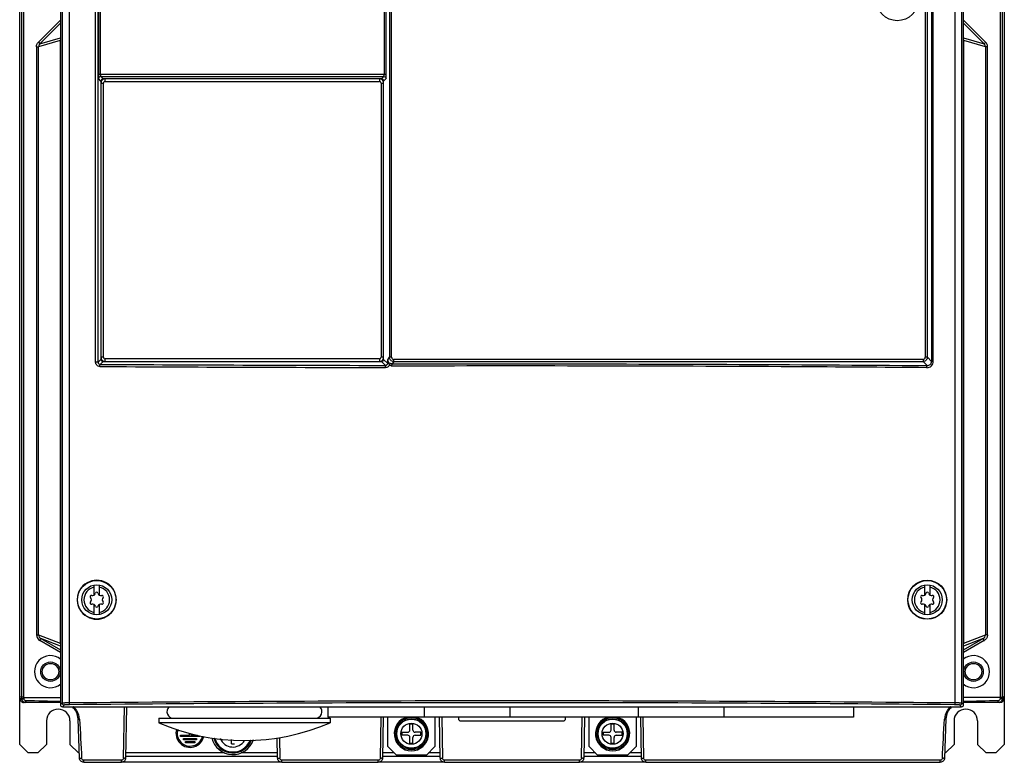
# Model space of a CAD drawing. Header units: millimetres. Extents: x 31 to 261, y 37 to 377.
# Tile 1 of 2: x 31 to 261, y 37 to 210. Entities that reach past the tile are written whole.
import ezdxf

# ---------------------------------------------------------------- set-up
doc = ezdxf.new("R2010")
doc.units = ezdxf.units.MM
doc.header["$LTSCALE"] = 26.80295
doc.layers.get('0').update_dxf_attribs({"linetype": 'CONTINUOUS'})

msp = doc.modelspace()

# ---------------------------------------------------------------- linework, layer by layer
at = {"color": 7, "linetype": 'Continuous'}
for p, q in [((30.87, 40.79), (30.87, 372.39)), ((260.87, 372.39), (260.87, 40.79)), ((115.98, 366.27), (115.98, 197.36)), ((116.48, 197.36), (116.48, 366.27)), ((117.23, 365.17), (117.23, 131.26)), ((117.73, 131.26), (117.73, 365.17)), ((31.29, 361.17), (31.29, 51.8)), ((31.79, 361.17), (31.79, 51.79)), ((40.37, 362.06), (40.37, 50.09)), ((40.77, 361.7), (40.77, 50.49)), ((42.42, 361.75), (42.42, 50.56)), ((48.61, 130.1), (48.61, 362.32)), ((49.19, 130.1), (49.19, 362.32)), ((49.26, 362.44), (49.26, 197.36)), ((49.76, 197.36), (49.76, 362.44)), ((243.86, 361.8), (243.86, 130.29)), ((244.28, 130.29), (244.28, 361.8)), ((249.32, 361.75), (249.32, 50.56)), ((250.97, 50.49), (250.97, 361.7)), ((251.37, 50.09), (251.37, 362.06)), ((259.95, 51.79), (259.95, 361.17)), ((260.45, 51.8), (260.45, 361.17)), ((242.4, 360.92), (242.4, 131.26)), ((242.9, 131.26), (242.9, 360.92)), ((35.23, 204.85), (40.37, 210)), ((251.37, 210), (256.51, 204.85)), ((40.37, 209.29), (35.58, 204.5)), ((256.16, 204.5), (251.37, 209.29)), ((35.23, 204.85), (35.58, 204.5)), ((40.35, 205.28), (35.29, 203.79)), ((35.58, 204.5), (40.37, 205.91)), ((40.35, 205.28), (40.35, 64.44)), ((40.35, 205.28), (40.37, 205.28)), ((251.37, 205.91), (256.16, 204.5)), ((251.37, 205.28), (251.39, 205.28)), ((256.46, 203.79), (251.39, 205.28)), ((251.39, 64.44), (251.39, 205.28)), ((256.52, 204.85), (256.16, 204.5)), ((34.79, 203.79), (34.79, 66.39)), ((34.79, 203.79), (35.29, 203.79)), ((35.29, 66.39), (35.29, 203.79)), ((256.95, 203.79), (256.46, 203.79)), ((256.46, 203.79), (256.46, 66.39)), ((256.95, 66.39), (256.95, 203.79)), ((116.48, 197.36), (49.26, 197.36)), ((49.85, 195.8), (49.29, 196.36)), ((49.79, 196.86), (50.35, 196.3)), ((49.79, 196.86), (115.95, 196.86)), ((49.85, 195.8), (49.85, 195.31)), ((49.85, 195.8), (50.01, 195.8)), ((50.35, 196.15), (50.35, 196.3)), ((50.85, 196.3), (50.35, 196.3)), ((50.85, 195.71), (50.85, 196.31)), ((114.89, 196.31), (50.85, 196.31)), ((50.85, 195.71), (114.89, 195.71)), ((114.89, 196.31), (114.89, 195.71)), ((115.39, 196.3), (114.89, 196.3)), ((115.39, 196.3), (115.95, 196.86)), ((115.39, 196.3), (115.39, 196.15)), ((115.73, 195.8), (115.89, 195.8)), ((116.45, 196.36), (115.89, 195.8)), ((115.89, 195.31), (115.89, 195.8)), ((49.85, 195.31), (49.85, 131.26)), ((49.85, 195.31), (50.45, 195.31)), ((50.45, 131.26), (50.45, 195.31)), ((115.29, 195.31), (115.29, 131.26)), ((115.29, 195.31), (115.89, 195.31)), ((115.89, 131.26), (115.89, 195.31)), ((49.85, 131.26), (49.85, 130.77)), ((50.45, 131.26), (49.85, 131.26)), ((115.89, 131.26), (115.29, 131.26)), ((115.89, 130.77), (115.89, 131.26)), ((116.84, 130.68), (117.23, 131.26)), ((117.73, 131.26), (117.23, 131.26)), ((242.9, 131.26), (242.4, 131.26)), ((242.9, 131.26), (243.86, 130.29)), ((49.19, 130.1), (48.61, 130.1)), ((49.19, 130.1), (49.85, 130.77)), ((50.35, 130.27), (49.68, 129.6)), ((50.01, 130.77), (49.85, 130.77)), ((50.35, 130.27), (50.35, 130.42)), ((50.35, 130.27), (50.85, 130.27)), ((50.85, 130.26), (50.85, 130.86)), ((114.89, 130.86), (50.85, 130.86)), ((50.85, 130.26), (114.89, 130.26)), ((114.89, 130.86), (114.89, 130.26)), ((114.89, 130.27), (115.39, 130.27)), ((115.39, 130.42), (115.39, 130.27)), ((116.3, 129.36), (115.39, 130.27)), ((115.89, 130.77), (115.74, 130.77)), ((115.89, 130.77), (116.8, 129.86)), ((118.23, 130.26), (117.84, 129.69)), ((241.9, 130.76), (118.23, 130.76)), ((118.23, 130.26), (118.23, 130.76)), ((118.23, 130.26), (241.9, 130.26)), ((241.9, 130.76), (241.9, 130.26)), ((242.85, 129.31), (241.9, 130.26)), ((244.28, 130.29), (243.86, 130.29)), ((48.27, 75.68), (48.27, 77.53)), ((48.3, 75.7), (48.3, 78.04)), ((49.44, 78.04), (49.44, 75.7)), ((49.47, 77.53), (49.47, 75.68)), ((242.27, 75.68), (242.27, 77.53)), ((242.3, 75.7), (242.3, 78.04)), ((243.44, 78.04), (243.44, 75.7)), ((243.47, 77.53), (243.47, 75.68)), ((48.27, 71.65), (48.27, 73.5)), ((48.3, 71.13), (48.3, 73.48)), ((49.44, 73.48), (49.44, 71.13)), ((49.47, 73.5), (49.47, 71.65)), ((242.27, 71.65), (242.27, 73.5)), ((242.3, 71.13), (242.3, 73.48)), ((243.44, 73.48), (243.44, 71.13)), ((243.47, 73.5), (243.47, 71.65)), ((34.79, 66.39), (35.29, 66.39)), ((35.29, 66.39), (40.35, 64.44)), ((35.54, 65.09), (35.79, 65.52)), ((40.37, 62.29), (35.54, 65.09)), ((35.79, 65.52), (40.37, 62.87)), ((40.37, 63.75), (35.79, 65.52)), ((40.37, 64.44), (40.35, 64.44)), ((251.37, 62.87), (255.95, 65.52)), ((255.95, 65.52), (251.37, 63.75)), ((256.2, 65.09), (251.37, 62.29)), ((251.39, 64.44), (251.37, 64.44)), ((251.39, 64.44), (256.46, 66.39)), ((256.2, 65.09), (255.95, 65.52)), ((256.95, 66.39), (256.46, 66.39)), ((30.87, 52.01), (31.29, 51.8)), ((30.89, 51.55), (30.87, 52.01)), ((30.89, 51.55), (31.3, 51.55)), ((31.29, 51.8), (31.3, 51.55)), ((31.69, 50.79), (32.3, 50.59)), ((31.79, 51.79), (40.37, 51.79)), ((31.79, 51.79), (31.8, 51.56)), ((259.95, 51.79), (251.37, 51.79)), ((260.03, 50.77), (259.44, 50.59)), ((259.95, 51.79), (259.95, 51.56)), ((260.45, 51.8), (260.44, 51.55)), ((260.44, 51.55), (260.85, 51.55)), ((260.87, 52.01), (260.45, 51.8)), ((260.85, 51.55), (260.87, 52.01)), ((40.37, 50.59), (31.89, 50.59)), ((40.37, 50.09), (40.77, 50.49)), ((41.27, 49.99), (40.87, 49.59)), ((40.87, 49.59), (250.87, 49.59)), ((55.12, 37.58), (55.33, 49.59)), ((55.83, 49.59), (55.62, 37.59)), ((102.87, 49.59), (102.87, 47.19)), ((125.37, 49.59), (125.37, 47.19)), ((145.37, 49.59), (145.37, 47.19)), ((175.37, 49.59), (175.37, 47.19)), ((195.37, 49.59), (195.37, 47.19)), ((225.62, 49.59), (225.62, 47.19)), ((250.87, 49.59), (250.47, 49.99)), ((250.97, 50.49), (251.37, 50.09)), ((259.85, 50.59), (251.37, 50.59)), ((37.12, 46.29), (37.12, 40.79)), ((42.62, 46.29), (42.62, 40.79)), ((44.84, 37.57), (44.52, 46.73)), ((63.37, 46.89), (103.37, 46.89)), ((63.37, 46.89), (63.37, 45.86)), ((225.62, 47.19), (102.87, 47.19)), ((103.37, 46.89), (103.37, 45.86)), ((115.12, 37.58), (115.29, 47.19)), ((115.79, 47.19), (115.62, 37.59)), ((116.87, 40.29), (116.87, 47.19)), ((127.87, 47.19), (127.87, 40.29)), ((129.12, 37.59), (128.95, 47.19)), ((129.45, 47.19), (129.62, 37.58)), ((133.37, 47.19), (133.37, 46.79)), ((133.87, 46.29), (157.87, 46.29)), ((158.37, 46.79), (158.37, 47.19)), ((162.12, 37.58), (162.29, 47.19)), ((162.79, 47.19), (162.62, 37.59)), ((163.87, 40.29), (163.87, 47.19)), ((174.87, 47.19), (174.87, 40.29)), ((176.12, 37.59), (175.95, 47.19)), ((176.45, 47.19), (176.62, 37.58)), ((247.22, 46.73), (246.9, 37.57)), ((249.12, 46.29), (249.12, 40.79)), ((254.62, 46.29), (254.62, 40.79)), ((103.37, 45.86), (63.37, 45.86)), ((122.72, 45.49), (122.02, 45.49)), ((122.02, 44.14), (122.02, 45.49)), ((122.72, 44.14), (122.72, 45.49)), ((169.72, 45.49), (169.02, 45.49)), ((169.02, 44.14), (169.02, 45.49)), ((169.72, 44.14), (169.72, 45.49)), ((68.42, 42.94), (70.52, 42.94)), ((68.42, 42.64), (68.42, 42.94)), ((72.92, 42.64), (68.42, 42.64)), ((69.17, 42.19), (72.17, 42.19)), ((69.17, 41.89), (69.17, 42.19)), ((72.17, 41.89), (69.17, 41.89)), ((69.57, 41.44), (71.77, 41.44)), ((69.57, 41.14), (69.57, 41.44)), ((70.52, 42.94), (70.52, 43.42)), ((70.82, 43.32), (70.82, 42.94)), ((70.82, 42.94), (72.43, 42.94)), ((71.77, 41.44), (71.77, 41.14)), ((72.17, 42.19), (72.17, 41.89)), ((72.92, 42.83), (72.92, 42.64)), ((80.32, 40.94), (80.32, 41.94)), ((91.12, 37.59), (91.04, 42.32)), ((91.54, 42.36), (91.62, 37.58)), ((120.17, 43.64), (121.52, 43.64)), ((120.17, 43.64), (120.17, 42.94)), ((121.52, 42.94), (120.17, 42.94)), ((122.02, 41.09), (122.02, 42.44)), ((122.72, 41.09), (122.72, 42.44)), ((124.57, 43.64), (123.22, 43.64)), ((123.22, 42.94), (124.57, 42.94)), ((124.57, 42.94), (124.57, 43.64)), ((167.17, 43.64), (168.52, 43.64)), ((167.17, 43.64), (167.17, 42.94)), ((168.52, 42.94), (167.17, 42.94)), ((169.02, 41.09), (169.02, 42.44)), ((169.72, 41.09), (169.72, 42.44)), ((171.57, 43.64), (170.22, 43.64)), ((170.22, 42.94), (171.57, 42.94)), ((171.57, 42.94), (171.57, 43.64)), ((30.87, 40.79), (32.87, 38.79)), ((35.12, 38.79), (37.12, 40.79)), ((42.62, 40.79), (44.62, 38.79)), ((71.77, 41.14), (69.57, 41.14)), ((80.32, 40.94), (81.02, 40.94)), ((116.87, 40.29), (118.87, 38.29)), ((122.02, 41.09), (122.72, 41.09)), ((125.87, 38.29), (127.87, 40.29)), ((163.87, 40.29), (165.87, 38.29)), ((169.02, 41.09), (169.72, 41.09)), ((172.87, 38.29), (174.87, 40.29)), ((247.12, 38.79), (249.12, 40.79)), ((254.62, 40.79), (256.62, 38.79)), ((258.87, 38.79), (260.87, 40.79)), ((35.12, 38.79), (32.87, 38.79)), ((44.79, 38.79), (44.62, 38.79)), ((54.62, 37.09), (45.84, 37.09)), ((45.84, 36.61), (45.84, 37.09)), ((54.62, 36.61), (54.62, 37.09)), ((55.63, 38.06), (91.11, 38.06)), ((78.75, 38.79), (55.64, 38.79)), ((91.1, 38.79), (82.59, 38.79)), ((114.62, 37.09), (92.12, 37.09)), ((92.12, 36.61), (92.12, 37.09)), ((114.62, 36.61), (114.62, 37.09)), ((115.63, 38.06), (129.11, 38.06)), ((118.37, 38.79), (115.64, 38.79)), ((125.87, 38.29), (118.87, 38.29)), ((129.1, 38.79), (126.37, 38.79)), ((161.62, 37.09), (130.12, 37.09)), ((130.12, 36.61), (130.12, 37.09)), ((161.62, 36.61), (161.62, 37.09)), ((162.63, 38.06), (176.11, 38.06)), ((165.37, 38.79), (162.64, 38.79)), ((172.87, 38.29), (165.87, 38.29)), ((176.1, 38.79), (173.37, 38.79)), ((245.91, 37.09), (177.12, 37.09)), ((177.12, 36.61), (177.12, 37.09)), ((245.91, 36.61), (245.91, 37.09)), ((247.12, 38.79), (246.95, 38.79)), ((258.87, 38.79), (256.62, 38.79)), ((45.84, 36.61), (54.62, 36.61)), ((54.85, 36.7), (91.89, 36.7)), ((92.12, 36.61), (114.62, 36.61)), ((114.85, 36.7), (129.89, 36.7)), ((130.12, 36.61), (161.62, 36.61)), ((161.85, 36.7), (176.89, 36.7)), ((177.12, 36.61), (245.91, 36.61))]:
    msp.add_line(p, q, dxfattribs=at)
for centre, radius in [((235.87, 214.79), 4.9), ((48.87, 74.59), 4.5), ((242.86, 74.59), 4.56), ((242.87, 74.59), 4.5), ((48.87, 74.59), 3.5), ((242.87, 74.59), 3.5), ((38.07, 57.79), 2.27), ((253.67, 57.79), 2.27), ((38.07, 57.79), 1.92), ((253.67, 57.79), 1.92), ((122.37, 43.29), 3.8), ((122.37, 43.29), 3.5), ((122.37, 43.29), 3.4), ((169.37, 43.29), 3.8), ((169.37, 43.29), 3.5), ((169.37, 43.29), 3.4), ((122.37, 43.29), 2.46), ((169.37, 43.29), 2.46)]:
    msp.add_circle(centre, radius, dxfattribs=at)
for centre, radius, start, end in [((41.35, 205.28), 1, 171.2378, 179.9988), ((250.39, 205.28), 1, 0.0037, 8.7611), ((255.45, 203.79), 1.5, 0.0119, 45.022), ((36.29, 203.79), 1, 134.9356, 179.9567), ((255.45, 203.79), 1, 0.0432, 45.0644), ((50.85, 195.31), 1, 89.9884, 180.0116), ((50.85, 195.31), 0.4, 89.9774, 180.0231), ((114.89, 195.31), 1, 359.9884, 90.0116), ((114.89, 195.31), 0.4, 359.9774, 90.0231), ((50.85, 131.26), 1, 179.9884, 270.0116), ((50.85, 131.26), 0.4, 179.9774, 270.0231), ((114.89, 131.26), 1, 269.9884, 0.0116), ((114.89, 131.26), 0.4, 269.9774, 0.0231), ((118.23, 131.26), 0.499, 179.9477, 269.9943), ((145.39, 17073.68), 16944.85, 269.676097, 269.901627), ((145.03, 16947.39), 16818.06, 269.675162, 269.902202), ((48.88, 74.59), 4.56, 359.9973, 180.0027), ((48.87, 74.59), 3, 101.537, 258.463), ((47.9, 76.27), 0.7, 253.5312, 346.4688), ((48.87, 76.04), 0.3, 13.5312, 166.4688), ((49.84, 76.27), 0.7, 193.5312, 286.4688), ((48.87, 74.59), 3, 281.537, 78.463), ((242.87, 74.59), 3, 101.537, 258.463), ((241.9, 76.27), 0.7, 253.5312, 346.4688), ((242.87, 76.04), 0.3, 13.5312, 166.4688), ((243.84, 76.27), 0.7, 193.5312, 286.4688), ((242.87, 74.59), 3, 281.537, 78.463), ((48.88, 74.59), 4.56, 179.9973, 0.0027), ((47.61, 75.31), 0.3, 73.5312, 226.4688), ((47.61, 73.86), 0.3, 133.5312, 286.4688), ((46.93, 74.59), 0.7, 313.5312, 46.4688), ((47.9, 72.9), 0.7, 13.5312, 106.4688), ((49.84, 72.9), 0.7, 73.5312, 166.4688), ((50.13, 75.31), 0.3, 313.5312, 106.4688), ((50.13, 73.86), 0.3, 253.5312, 46.4688), ((50.82, 74.59), 0.7, 133.5312, 226.4688), ((241.61, 75.31), 0.3, 73.5312, 226.4688), ((241.61, 73.86), 0.3, 133.5312, 286.4688), ((240.93, 74.59), 0.7, 313.5312, 46.4688), ((241.9, 72.9), 0.7, 13.5312, 106.4688), ((243.84, 72.9), 0.7, 73.5312, 166.4688), ((244.13, 75.31), 0.3, 313.5312, 106.4688), ((244.13, 73.86), 0.3, 253.5312, 46.4688), ((244.82, 74.59), 0.7, 133.5312, 226.4688), ((48.87, 73.14), 0.3, 193.5312, 346.4688), ((242.87, 73.14), 0.3, 193.5312, 346.4688), ((36.29, 66.39), 1.5, 180.0333, 240.0308), ((41.34, 64.43), 0.994, 179.9853, 186.6339), ((250.39, 64.44), 0.996, 353.3658, 0.0001), ((255.46, 66.37), 1.48, 299.9941, 303.3371), ((38.07, 57.79), 3.75, 50.1475, 309.7925), ((253.67, 57.79), 3.75, 230.1475, 129.7925), ((31.89, 51.6), 1.01, 255.2332, 269.9283), ((51.44, 50.64), 19.15, 178.7455, 179.4493), ((240.33, 50.64), 19.12, 0.5501, 1.2548), ((39.87, 46.29), 2.75, 0, 180), ((40.52, 46.59), 4, 2, 48.196), ((40.34, 46.27), 4.55, 45.9305, 46.7688), ((40.36, 46.28), 4.53, 43.7759, 45.9315), ((40.38, 46.31), 4.49, 41.7008, 43.7761), ((40.47, 46.38), 4.38, 35.1369, 41.721), ((66.82, 48.44), 1.55, 134.3887, 270), ((99.92, 48.44), 1.55, 270, 45.6113), ((251.22, 46.59), 4, 131.6532, 178), ((251.26, 46.4), 4.37, 138.2911, 144.9031), ((251.32, 46.34), 4.45, 136.1858, 138.3059), ((251.34, 46.33), 4.47, 134.0189, 136.1861), ((251.34, 46.32), 4.47, 133.1639, 134.0194), ((251.87, 46.29), 2.75, 0, 180), ((40.41, 46.43), 4.42, 3.8381, 4.6052), ((122.37, 43.29), 4, 103.6503, 76.3348), ((169.37, 43.29), 4, 103.6503, 76.3348), ((251.4, 46.42), 4.49, 175.339, 176.0888), ((83.37, 91.69), 50, 246.4218, 293.5782), ((70.67, 43.39), 3.3, 163.1558, 347.6327), ((70.67, 43.39), 3, 163.2292, 347.5365), ((121.52, 44.14), 0.5, 270, 360), ((123.22, 44.14), 0.5, 180, 270), ((168.52, 44.14), 0.5, 270, 360), ((170.22, 44.14), 0.5, 180, 270), ((80.67, 43.39), 5, 191.9705, 342.9425), ((80.67, 43.39), 4.6, 193.4169, 340.8171), ((80.67, 43.39), 4.5, 193.8185, 340.2261), ((80.67, 43.39), 4.37, 195.0735, 338.475), ((80.67, 43.39), 3.21, 202.6146, 327.8644), ((121.52, 42.44), 0.5, 0, 90), ((123.22, 42.44), 0.5, 90, 180), ((168.52, 42.44), 0.5, 0, 90), ((170.22, 42.44), 0.5, 90, 180), ((44.87, 51), 13.44, 270.937, 272.0038), ((55.35, 49.92), 12.34, 268.9569, 270.1194), ((91.38, 51.02), 13.44, 269.9399, 271.0051), ((115.35, 49.92), 12.34, 268.9569, 270.1194), ((129.38, 51.02), 13.44, 269.9399, 271.0051), ((162.35, 49.92), 12.34, 268.9569, 270.1194), ((176.38, 51.02), 13.44, 269.9402, 271.0053), ((246.84, 49.7), 12.13, 267.9482, 269.1301)]:
    msp.add_arc(centre, radius, start, end, dxfattribs=at)
for centre, major_axis, ratio, start_param, end_param in [((259.85, 51.59), (-1, 0), 0.999412, 7.853982, 9.389871), ((40.87, 50.09), (0.355, 0.355), 0.997265, 2.357564, 3.925621), ((250.87, 50.09), (0.355, -0.355), 0.997265, -0.784029, 0.784029), ((133.87, 46.79), (0.487, 0.115), 0.999319, 2.909982, 4.480474), ((157.87, 46.79), (0.487, -0.115), 0.999319, -1.338881, 0.231611)]:
    msp.add_ellipse(centre, major_axis=major_axis, ratio=ratio, start_param=start_param, end_param=end_param, dxfattribs=at)
for points, knots in [([(34.79, 203.79), (34.79, 203.99), (34.87, 204.38), (35.09, 204.72), (35.23, 204.85)], [0, 0, 0, 0, 0.500048, 1, 1, 1, 1]), ([(49.26, 197.36), (49.26, 197.24), (49.26, 197.06), (49.27, 196.83), (49.27, 196.68), (49.27, 196.56), (49.28, 196.46), (49.29, 196.4), (49.29, 196.37), (49.29, 196.36)], [0, 0, 0, 0, 0.374383, 0.544372, 0.69424, 0.818627, 0.913152, 0.974154, 1, 1, 1, 1]), ([(49.79, 196.86), (49.67, 196.86), (49.4, 196.76), (49.29, 196.49), (49.29, 196.36)], [0, 0, 0, 0, 0.500002, 1, 1, 1, 1]), ([(49.76, 197.36), (49.76, 197.3), (49.76, 197.19), (49.77, 197.05), (49.77, 196.96), (49.78, 196.91), (49.79, 196.88), (49.79, 196.87), (49.79, 196.86)], [0, 0, 0, 0, 0.372665, 0.69135, 0.815572, 0.910119, 0.97186, 1, 1, 1, 1]), ([(50.35, 196.3), (50.23, 196.3), (49.96, 196.2), (49.85, 195.93), (49.85, 195.8)], [0, 0, 0, 0, 0.499573, 1, 1, 1, 1]), ([(115.95, 196.86), (115.95, 196.87), (115.96, 196.88), (115.96, 196.91), (115.97, 196.96), (115.97, 197.05), (115.98, 197.19), (115.98, 197.3), (115.98, 197.36)], [0, 0, 0, 0, 0.02814, 0.089881, 0.184428, 0.30865, 0.627335, 1, 1, 1, 1]), ([(115.95, 196.86), (116.08, 196.86), (116.34, 196.76), (116.45, 196.49), (116.45, 196.36)], [0, 0, 0, 0, 0.500002, 1, 1, 1, 1]), ([(116.45, 196.36), (116.45, 196.37), (116.45, 196.4), (116.46, 196.46), (116.47, 196.56), (116.47, 196.68), (116.48, 196.83), (116.48, 197.06), (116.48, 197.24), (116.48, 197.36)], [0, 0, 0, 0, 0.025846, 0.086849, 0.181373, 0.305758, 0.455624, 0.625612, 1, 1, 1, 1]), ([(118.23, 130.26), (117.97, 130.26), (117.44, 130.48), (117.23, 131.01), (117.23, 131.26)], [0, 0, 0, 0, 0.500029, 1, 1, 1, 1]), ([(241.9, 130.76), (242.02, 130.76), (242.29, 130.87), (242.4, 131.13), (242.4, 131.26)], [0, 0, 0, 0, 0.499992, 1, 1, 1, 1]), ([(242.9, 131.26), (242.9, 131.01), (242.68, 130.48), (242.15, 130.26), (241.9, 130.26)], [0, 0, 0, 0, 0.5, 1, 1, 1, 1]), ([(49.6, 129.1), (49.35, 129.1), (48.82, 129.32), (48.61, 129.85), (48.61, 130.1)], [0, 0, 0, 0, 0.497891, 1, 1, 1, 1]), ([(49.19, 130.1), (49.19, 129.98), (49.29, 129.71), (49.55, 129.6), (49.68, 129.6)], [0, 0, 0, 0, 0.503557, 1, 1, 1, 1]), ([(49.6, 129.08), (49.6, 129.15), (49.6, 129.27), (49.62, 129.42), (49.64, 129.52), (49.66, 129.58), (49.67, 129.6), (49.68, 129.6)], [0, 0, 0, 0, 0.37636, 0.668222, 0.885704, 0.957929, 1, 1, 1, 1]), ([(115.39, 130.27), (115.52, 130.27), (115.78, 130.38), (115.89, 130.64), (115.89, 130.77)], [0, 0, 0, 0, 0.499999, 1, 1, 1, 1]), ([(116.8, 129.86), (116.8, 129.73), (116.69, 129.47), (116.42, 129.36), (116.3, 129.36)], [0, 0, 0, 0, 0.503879, 1, 1, 1, 1]), ([(117.29, 129.56), (117.22, 129.36), (116.95, 128.99), (116.51, 128.85), (116.3, 128.85)], [0, 0, 0, 0, 0.499737, 1, 1, 1, 1]), ([(116.32, 129.35), (116.32, 129.35), (116.31, 129.35), (116.3, 129.36), (116.3, 129.36)], [0, 0, 0, 0, 0.357101, 1, 1, 1, 1]), ([(116.3, 128.83), (116.3, 128.9), (116.3, 129.02), (116.3, 129.16), (116.31, 129.25), (116.31, 129.3), (116.32, 129.33), (116.32, 129.35), (116.32, 129.35)], [0, 0, 0, 0, 0.356828, 0.689386, 0.817542, 0.912876, 0.974, 1, 1, 1, 1]), ([(116.32, 129.35), (116.47, 129.35), (116.72, 129.45), (116.87, 129.71), (116.88, 129.87), (116.86, 129.94)], [0, 0, 0, 0, 0.503027, 0.753525, 1, 1, 1, 1]), ([(116.84, 130.68), (116.84, 130.68), (116.83, 130.65), (116.83, 130.6), (116.82, 130.53), (116.81, 130.39), (116.8, 130.16), (116.8, 129.97), (116.8, 129.86)], [0, 0, 0, 0, 0.029305, 0.088698, 0.177655, 0.294899, 0.606025, 1, 1, 1, 1]), ([(116.8, 129.86), (116.8, 129.87), (116.82, 129.9), (116.85, 129.93), (116.86, 129.94)], [0, 0, 0, 0, 0.383022, 1, 1, 1, 1]), ([(117.84, 129.69), (117.59, 129.69), (117.06, 129.9), (116.84, 130.43), (116.84, 130.68)], [0, 0, 0, 0, 0.500135, 1, 1, 1, 1]), ([(117.29, 129.56), (117.21, 129.64), (117.06, 129.75), (116.91, 129.88), (116.86, 129.94)], [0, 0, 0, 0, 0.577258, 1, 1, 1, 1]), ([(117.84, 129.69), (117.82, 129.68), (117.79, 129.62), (117.77, 129.52), (117.75, 129.36), (117.74, 129.25), (117.74, 129.19)], [0, 0, 0, 0, 0.112636, 0.331774, 0.64153, 1, 1, 1, 1]), ([(242.77, 128.81), (232.41, 128.9), (190.74, 129.2), (149.06, 129.26), (117.74, 129.19)], [0, 0, 0, 0, 0.248525, 1, 1, 1, 1]), ([(117.84, 129.69), (128.29, 129.71), (169.96, 129.76), (211.63, 129.57), (242.85, 129.31)], [0, 0, 0, 0, 0.250792, 1, 1, 1, 1]), ([(242.77, 128.81), (242.97, 128.81), (243.36, 128.88), (243.86, 129.2), (244.2, 129.7), (244.28, 130.1), (244.28, 130.29)], [0, 0, 0, 0, 0.248593, 0.497914, 0.748481, 1, 1, 1, 1]), ([(242.77, 128.81), (242.77, 128.87), (242.78, 128.98), (242.79, 129.14), (242.81, 129.24), (242.83, 129.3), (242.85, 129.31)], [0, 0, 0, 0, 0.369474, 0.673928, 0.891153, 1, 1, 1, 1]), ([(242.85, 129.31), (242.98, 129.31), (243.24, 129.35), (243.58, 129.57), (243.81, 129.9), (243.86, 130.16), (243.86, 130.29)], [0, 0, 0, 0, 0.248715, 0.497888, 0.748305, 1, 1, 1, 1]), ([(48.27, 77.53), (48.27, 77.56), (48.27, 77.62), (48.27, 77.72), (48.27, 77.81), (48.27, 77.87), (48.28, 77.92), (48.28, 77.95), (48.28, 77.97), (48.28, 78), (48.28, 78.01), (48.28, 78.02), (48.28, 78.03), (48.28, 78.03), (48.28, 78.04), (48.28, 78.04), (48.28, 78.04)], [0, 0, 0, 0, 0.192692, 0.37842, 0.550231, 0.701664, 0.767842, 0.826746, 0.877787, 0.920429, 0.954225, 0.978832, 0.987605, 0.994015, 0.998085, 1, 1, 1, 1]), ([(49.46, 78.04), (49.46, 78.04), (49.46, 78.04), (49.46, 78.03), (49.46, 78.03), (49.46, 78.02), (49.46, 78.01), (49.46, 78), (49.46, 77.97), (49.46, 77.95), (49.47, 77.92), (49.47, 77.87), (49.47, 77.81), (49.47, 77.72), (49.47, 77.62), (49.47, 77.56), (49.47, 77.53)], [0, 0, 0, 0, 0.001915, 0.005986, 0.012396, 0.02117, 0.045777, 0.079574, 0.122215, 0.173257, 0.23216, 0.298336, 0.449765, 0.621574, 0.807304, 1, 1, 1, 1]), ([(242.27, 77.53), (242.27, 77.56), (242.27, 77.62), (242.27, 77.72), (242.27, 77.81), (242.27, 77.87), (242.28, 77.92), (242.28, 77.95), (242.28, 77.97), (242.28, 78), (242.28, 78.01), (242.28, 78.02), (242.28, 78.03), (242.28, 78.03), (242.28, 78.04), (242.28, 78.04), (242.28, 78.04)], [0, 0, 0, 0, 0.192692, 0.37842, 0.550231, 0.701664, 0.767842, 0.826746, 0.877787, 0.920429, 0.954225, 0.978832, 0.987605, 0.994015, 0.998085, 1, 1, 1, 1]), ([(243.46, 78.04), (243.46, 78.04), (243.46, 78.04), (243.46, 78.03), (243.46, 78.03), (243.46, 78.02), (243.46, 78.01), (243.46, 78), (243.46, 77.97), (243.46, 77.95), (243.47, 77.92), (243.47, 77.87), (243.47, 77.81), (243.47, 77.72), (243.47, 77.62), (243.47, 77.56), (243.47, 77.53)], [0, 0, 0, 0, 0.001915, 0.005986, 0.012396, 0.02117, 0.045777, 0.079574, 0.122215, 0.173257, 0.23216, 0.298336, 0.449765, 0.621574, 0.807304, 1, 1, 1, 1]), ([(48.28, 71.14), (48.28, 71.14), (48.28, 71.14), (48.28, 71.14), (48.28, 71.14), (48.28, 71.15), (48.28, 71.16), (48.28, 71.18), (48.28, 71.2), (48.28, 71.23), (48.28, 71.26), (48.27, 71.3), (48.27, 71.37), (48.27, 71.46), (48.27, 71.55), (48.27, 71.62), (48.27, 71.65)], [0, 0, 0, 0, 0.001915, 0.005986, 0.012396, 0.02117, 0.045777, 0.079574, 0.122215, 0.173257, 0.23216, 0.298336, 0.449765, 0.621574, 0.807304, 1, 1, 1, 1]), ([(49.47, 71.65), (49.47, 71.62), (49.47, 71.55), (49.47, 71.46), (49.47, 71.37), (49.47, 71.3), (49.47, 71.26), (49.46, 71.23), (49.46, 71.2), (49.46, 71.18), (49.46, 71.16), (49.46, 71.15), (49.46, 71.14), (49.46, 71.14), (49.46, 71.14), (49.46, 71.14), (49.46, 71.14)], [0, 0, 0, 0, 0.192692, 0.37842, 0.550231, 0.701664, 0.767842, 0.826746, 0.877787, 0.920429, 0.954225, 0.978832, 0.987605, 0.994015, 0.998085, 1, 1, 1, 1]), ([(242.28, 71.14), (242.28, 71.14), (242.28, 71.14), (242.28, 71.14), (242.28, 71.14), (242.28, 71.15), (242.28, 71.16), (242.28, 71.18), (242.28, 71.2), (242.28, 71.23), (242.28, 71.26), (242.27, 71.3), (242.27, 71.37), (242.27, 71.46), (242.27, 71.55), (242.27, 71.62), (242.27, 71.65)], [0, 0, 0, 0, 0.001915, 0.005986, 0.012396, 0.02117, 0.045777, 0.079574, 0.122215, 0.173257, 0.23216, 0.298336, 0.449765, 0.621574, 0.807304, 1, 1, 1, 1]), ([(243.47, 71.65), (243.47, 71.62), (243.47, 71.55), (243.47, 71.46), (243.47, 71.37), (243.47, 71.3), (243.47, 71.26), (243.46, 71.23), (243.46, 71.2), (243.46, 71.18), (243.46, 71.16), (243.46, 71.15), (243.46, 71.14), (243.46, 71.14), (243.46, 71.14), (243.46, 71.14), (243.46, 71.14)], [0, 0, 0, 0, 0.192692, 0.37842, 0.550231, 0.701664, 0.767842, 0.826746, 0.877787, 0.920429, 0.954225, 0.978832, 0.987605, 0.994015, 0.998085, 1, 1, 1, 1]), ([(35.29, 66.39), (35.29, 66.21), (35.38, 65.86), (35.64, 65.6), (35.79, 65.52)], [0, 0, 0, 0, 0.500007, 1, 1, 1, 1]), ([(255.95, 65.52), (256.1, 65.6), (256.36, 65.86), (256.46, 66.21), (256.46, 66.39)], [0, 0, 0, 0, 0.499989, 1, 1, 1, 1]), ([(256.95, 66.39), (256.95, 66.14), (256.83, 65.64), (256.48, 65.27), (256.28, 65.13)], [0, 0, 0, 0, 0.500018, 1, 1, 1, 1]), ([(30.89, 51.55), (30.89, 51.34), (31.05, 50.92), (31.43, 50.67), (31.63, 50.62)], [0, 0, 0, 0, 0.499973, 1, 1, 1, 1]), ([(31.79, 51.79), (31.73, 51.81), (31.62, 51.84), (31.46, 51.86), (31.36, 51.84), (31.29, 51.82), (31.29, 51.8)], [0, 0, 0, 0, 0.367166, 0.681698, 0.896675, 1, 1, 1, 1]), ([(31.3, 51.55), (31.31, 51.55), (31.34, 51.55), (31.39, 51.55), (31.48, 51.55), (31.62, 51.55), (31.73, 51.55), (31.8, 51.56)], [0, 0, 0, 0, 0.086119, 0.18037, 0.304858, 0.625609, 1, 1, 1, 1]), ([(31.3, 51.55), (31.3, 51.41), (31.38, 51.11), (31.58, 50.88), (31.69, 50.79)], [0, 0, 0, 0, 0.500099, 1, 1, 1, 1]), ([(31.8, 51.56), (31.8, 51.47), (31.85, 51.3), (31.97, 51.17), (32.05, 51.13)], [0, 0, 0, 0, 0.500006, 1, 1, 1, 1]), ([(32.3, 50.59), (32.3, 50.59), (32.3, 50.6), (32.3, 50.6), (32.3, 50.63), (32.29, 50.67), (32.29, 50.73), (32.29, 50.79), (32.29, 50.82)], [0, 0, 0, 0, 0.018065, 0.069332, 0.153055, 0.268096, 0.585201, 1, 1, 1, 1]), ([(259.44, 50.59), (259.44, 50.59), (259.44, 50.6), (259.45, 50.6), (259.45, 50.63), (259.45, 50.67), (259.45, 50.73), (259.45, 50.79), (259.45, 50.82)], [0, 0, 0, 0, 0.018056, 0.069317, 0.153037, 0.268077, 0.58519, 1, 1, 1, 1]), ([(259.69, 51.13), (259.77, 51.17), (259.89, 51.3), (259.94, 51.47), (259.95, 51.56)], [0, 0, 0, 0, 0.499993, 1, 1, 1, 1]), ([(259.95, 51.79), (260.01, 51.81), (260.12, 51.84), (260.28, 51.86), (260.39, 51.84), (260.45, 51.82), (260.45, 51.8)], [0, 0, 0, 0, 0.366152, 0.679527, 0.895244, 1, 1, 1, 1]), ([(259.95, 51.56), (260.01, 51.55), (260.12, 51.55), (260.26, 51.55), (260.35, 51.55), (260.4, 51.55), (260.43, 51.55), (260.44, 51.55)], [0, 0, 0, 0, 0.374391, 0.695142, 0.81963, 0.913881, 1, 1, 1, 1]), ([(260.44, 51.55), (260.44, 51.4), (260.36, 51.1), (260.15, 50.86), (260.03, 50.77)], [0, 0, 0, 0, 0.500127, 1, 1, 1, 1]), ([(40.77, 50.49), (40.78, 50.5), (40.84, 50.5), (40.93, 50.52), (41.09, 50.53), (41.29, 50.54), (41.53, 50.55), (41.91, 50.56), (42.21, 50.56), (42.42, 50.56)], [0, 0, 0, 0, 0.028719, 0.089953, 0.182589, 0.303929, 0.450727, 0.618973, 1, 1, 1, 1]), ([(40.77, 50.49), (40.77, 50.36), (40.88, 50.1), (41.14, 49.99), (41.27, 49.99)], [0, 0, 0, 0, 0.499982, 1, 1, 1, 1]), ([(42.51, 50.06), (42.35, 50.06), (42.12, 50.06), (41.84, 50.05), (41.66, 50.04), (41.51, 50.03), (41.39, 50.02), (41.32, 50), (41.28, 50), (41.27, 49.99)], [0, 0, 0, 0, 0.380526, 0.548562, 0.695196, 0.816457, 0.909132, 0.970604, 1, 1, 1, 1]), ([(42.42, 50.56), (42.42, 50.5), (42.43, 50.39), (42.45, 50.23), (42.47, 50.13), (42.49, 50.07), (42.51, 50.06)], [0, 0, 0, 0, 0.36042, 0.672422, 0.892599, 1, 1, 1, 1]), ([(249.23, 50.06), (214.78, 50.38), (145.87, 50.69), (76.96, 50.38), (42.51, 50.06)], [0, 0, 0, 0, 0.5, 1, 1, 1, 1]), ([(44.81, 46.78), (44.78, 47.16), (44.62, 47.91), (44.27, 48.6), (44.05, 48.91)], [0, 0, 0, 0, 0.500008, 1, 1, 1, 1]), ([(247.69, 48.91), (247.47, 48.6), (247.12, 47.91), (246.96, 47.16), (246.93, 46.78)], [0, 0, 0, 0, 0.499998, 1, 1, 1, 1]), ([(249.32, 50.56), (249.32, 50.5), (249.31, 50.39), (249.3, 50.23), (249.27, 50.13), (249.25, 50.07), (249.23, 50.06)], [0, 0, 0, 0, 0.360524, 0.672441, 0.892369, 1, 1, 1, 1]), ([(250.47, 49.99), (250.46, 50), (250.42, 50), (250.35, 50.02), (250.23, 50.03), (250.09, 50.04), (249.9, 50.05), (249.62, 50.06), (249.39, 50.06), (249.23, 50.06)], [0, 0, 0, 0, 0.029395, 0.090856, 0.183524, 0.304782, 0.451417, 0.619455, 1, 1, 1, 1]), ([(249.32, 50.56), (249.53, 50.56), (249.83, 50.56), (250.21, 50.55), (250.46, 50.54), (250.65, 50.53), (250.81, 50.52), (250.9, 50.5), (250.96, 50.5), (250.97, 50.49)], [0, 0, 0, 0, 0.381027, 0.549273, 0.696071, 0.817411, 0.910047, 0.971281, 1, 1, 1, 1]), ([(250.47, 49.99), (250.6, 49.99), (250.86, 50.1), (250.97, 50.36), (250.97, 50.49)], [0, 0, 0, 0, 0.500232, 1, 1, 1, 1]), ([(44.52, 46.73), (44.52, 46.72), (44.53, 46.72), (44.54, 46.72), (44.57, 46.72), (44.63, 46.72), (44.71, 46.72), (44.78, 46.72), (44.82, 46.73)], [0, 0, 0, 0, 0.021914, 0.078474, 0.170133, 0.296018, 0.631228, 1, 1, 1, 1]), ([(247.22, 46.73), (247.22, 46.72), (247.21, 46.72), (247.19, 46.72), (247.13, 46.72), (247.04, 46.72), (246.96, 46.72), (246.92, 46.73)], [0, 0, 0, 0, 0.025593, 0.088227, 0.296303, 0.600232, 1, 1, 1, 1]), ([(45.84, 36.61), (45.59, 36.61), (45.07, 36.81), (44.84, 37.32), (44.84, 37.57)], [0, 0, 0, 0, 0.500058, 1, 1, 1, 1]), ([(44.84, 37.57), (44.84, 37.57), (44.85, 37.57), (44.86, 37.57), (44.88, 37.57), (44.92, 37.56), (44.99, 37.56), (45.05, 37.57), (45.09, 37.57)], [0, 0, 0, 0, 0.020716, 0.076128, 0.164388, 0.282825, 0.59912, 1, 1, 1, 1]), ([(45.84, 37.09), (45.71, 37.09), (45.45, 37.19), (45.34, 37.45), (45.34, 37.57)], [0, 0, 0, 0, 0.500113, 1, 1, 1, 1]), ([(55.62, 37.59), (55.62, 37.34), (55.4, 36.82), (54.87, 36.61), (54.62, 36.61)], [0, 0, 0, 0, 0.499939, 1, 1, 1, 1]), ([(55.12, 37.58), (55.12, 37.45), (55.01, 37.19), (54.75, 37.09), (54.62, 37.09)], [0, 0, 0, 0, 0.499896, 1, 1, 1, 1]), ([(55.62, 37.59), (55.62, 37.58), (55.59, 37.59), (55.55, 37.58), (55.46, 37.58), (55.41, 37.58), (55.37, 37.58)], [0, 0, 0, 0, 0.070722, 0.270006, 0.586833, 1, 1, 1, 1]), ([(92.12, 36.61), (91.87, 36.61), (91.34, 36.82), (91.12, 37.34), (91.12, 37.59)], [0, 0, 0, 0, 0.500068, 1, 1, 1, 1]), ([(91.12, 37.59), (91.12, 37.59), (91.13, 37.59), (91.14, 37.58), (91.16, 37.58), (91.21, 37.58), (91.28, 37.58), (91.34, 37.58), (91.37, 37.58)], [0, 0, 0, 0, 0.020855, 0.076381, 0.164715, 0.283184, 0.599411, 1, 1, 1, 1]), ([(92.12, 37.09), (91.99, 37.09), (91.73, 37.19), (91.62, 37.45), (91.62, 37.58)], [0, 0, 0, 0, 0.500108, 1, 1, 1, 1]), ([(115.62, 37.59), (115.62, 37.34), (115.4, 36.82), (114.87, 36.61), (114.62, 36.61)], [0, 0, 0, 0, 0.499939, 1, 1, 1, 1]), ([(115.12, 37.58), (115.12, 37.45), (115.01, 37.19), (114.75, 37.09), (114.62, 37.09)], [0, 0, 0, 0, 0.499896, 1, 1, 1, 1]), ([(115.62, 37.59), (115.62, 37.58), (115.59, 37.59), (115.55, 37.58), (115.46, 37.58), (115.41, 37.58), (115.37, 37.58)], [0, 0, 0, 0, 0.070722, 0.270006, 0.586833, 1, 1, 1, 1]), ([(130.12, 36.61), (129.87, 36.61), (129.34, 36.82), (129.12, 37.34), (129.12, 37.59)], [0, 0, 0, 0, 0.500068, 1, 1, 1, 1]), ([(129.12, 37.59), (129.12, 37.59), (129.13, 37.59), (129.14, 37.58), (129.16, 37.58), (129.21, 37.58), (129.28, 37.58), (129.34, 37.58), (129.37, 37.58)], [0, 0, 0, 0, 0.020855, 0.076381, 0.164715, 0.283184, 0.599411, 1, 1, 1, 1]), ([(130.12, 37.09), (129.99, 37.09), (129.73, 37.19), (129.62, 37.45), (129.62, 37.58)], [0, 0, 0, 0, 0.500108, 1, 1, 1, 1]), ([(162.62, 37.59), (162.62, 37.34), (162.4, 36.82), (161.87, 36.61), (161.62, 36.61)], [0, 0, 0, 0, 0.499939, 1, 1, 1, 1]), ([(162.12, 37.58), (162.12, 37.45), (162.01, 37.19), (161.75, 37.09), (161.62, 37.09)], [0, 0, 0, 0, 0.499896, 1, 1, 1, 1]), ([(162.62, 37.59), (162.62, 37.58), (162.59, 37.59), (162.55, 37.58), (162.46, 37.58), (162.41, 37.58), (162.37, 37.58)], [0, 0, 0, 0, 0.070722, 0.270006, 0.586833, 1, 1, 1, 1]), ([(177.12, 36.61), (176.87, 36.61), (176.34, 36.82), (176.12, 37.34), (176.12, 37.59)], [0, 0, 0, 0, 0.500058, 1, 1, 1, 1]), ([(176.12, 37.59), (176.12, 37.59), (176.13, 37.59), (176.14, 37.58), (176.16, 37.58), (176.21, 37.58), (176.28, 37.58), (176.34, 37.58), (176.37, 37.58)], [0, 0, 0, 0, 0.020855, 0.076381, 0.164715, 0.283184, 0.599411, 1, 1, 1, 1]), ([(177.12, 37.09), (176.99, 37.09), (176.73, 37.19), (176.62, 37.45), (176.62, 37.58)], [0, 0, 0, 0, 0.500115, 1, 1, 1, 1]), ([(246.9, 37.57), (246.9, 37.32), (246.67, 36.81), (246.16, 36.61), (245.91, 36.61)], [0, 0, 0, 0, 0.49994, 1, 1, 1, 1]), ([(246.41, 37.57), (246.4, 37.45), (246.29, 37.19), (246.03, 37.09), (245.91, 37.09)], [0, 0, 0, 0, 0.499897, 1, 1, 1, 1]), ([(246.9, 37.57), (246.9, 37.57), (246.89, 37.57), (246.88, 37.57), (246.86, 37.57), (246.82, 37.56), (246.75, 37.56), (246.69, 37.57), (246.66, 37.57)], [0, 0, 0, 0, 0.023105, 0.083012, 0.177266, 0.300505, 0.606632, 1, 1, 1, 1])]:
    msp.add_open_spline(points, degree=3, knots=knots, dxfattribs=at)
for points in [[(115.89, 195.8), (115.89, 195.93), (115.78, 196.2), (115.52, 196.3), (115.39, 196.3)], [(49.85, 130.77), (49.85, 130.64), (49.96, 130.38), (50.23, 130.27), (50.35, 130.27)], [(117.74, 129.19), (117.58, 129.3), (117.43, 129.42), (117.29, 129.56)], [(32.05, 51.13), (32.12, 51.08), (32.21, 51.06), (32.3, 51.06)], [(32.3, 51.06), (34.99, 51), (37.68, 50.96), (40.37, 50.88)], [(42.42, 50.56), (76.9, 50.88), (145.87, 51.19), (214.84, 50.88), (249.32, 50.56)], [(251.37, 50.88), (254.06, 50.96), (256.75, 51), (259.44, 51.06)], [(259.44, 51.06), (259.53, 51.06), (259.62, 51.08), (259.69, 51.13)], [(44.82, 46.72), (45.02, 43.68), (45.23, 40.63), (45.34, 37.57)], [(246.41, 37.57), (246.51, 40.63), (246.73, 43.68), (246.92, 46.72)]]:
    msp.add_open_spline(points, degree=3, dxfattribs=at)

doc.saveas('drawing.dxf')
